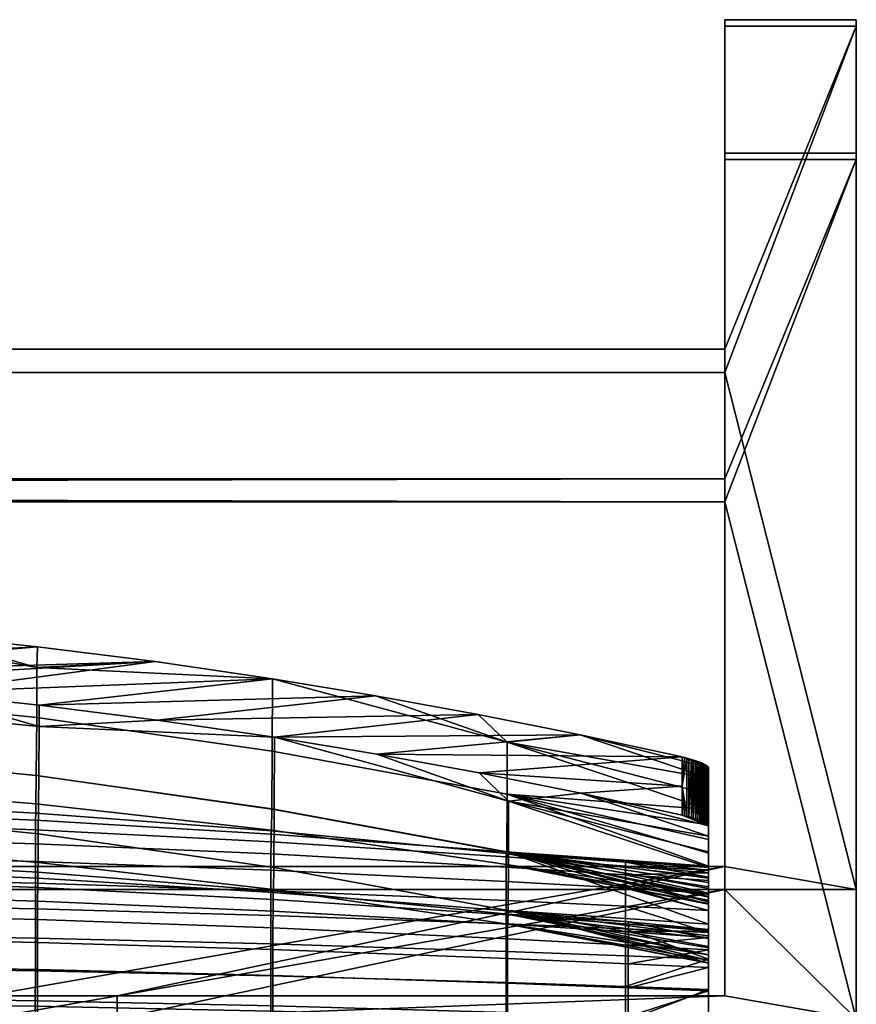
# Model space of a CAD drawing. Header units: millimetres. Extents: x -232 to 232, y -246 to 302.
# Tile 11 of 11: x 105 to 232, y 152 to 302. Entities that reach past the tile are written whole.
import ezdxf

# ---------------------------------------------------------------- set-up
doc = ezdxf.new("R2010")
doc.units = ezdxf.units.MM
doc.header["$MEASUREMENT"] = 0
for name, color, linetype in [('nozky', 250, 'Continuous'), ('podnoz', 7, 'Continuous'), ('ram', 31, 'Continuous')]:
    doc.layers.add(name, color=color, linetype=linetype)

msp = doc.modelspace()

# ---------------------------------------------------------------- meshes
at = {"layer": 'nozky'}
mesh = msp.add_polyface(dxfattribs=at)
corners = [(212.5, 281.88), (212.5, 302.19), (232.5, 281.88), (232.5, 302.19), (212.5, 280.91, 5.41), (212.5, 302.19), (212.5, 281.88), (212.5, 301.23, 5.41), (232.5, 301.23, 5.41), (232.5, 302.19), (212.5, 302.19), (212.5, 301.23, 5.41), (232.5, 280.91, 5.41), (232.5, 281.88), (232.5, 302.19), (232.5, 301.23, 5.41), (212.5, 280.91, 5.41), (212.5, 281.88), (232.5, 281.88), (232.5, 280.91, 5.41), (-232.5, 281.88), (-232.5, 302.19), (-212.5, 281.88), (-212.5, 302.19), (-212.5, 280.91, 5.41), (-212.5, 281.88), (-212.5, 302.19), (-212.5, 301.23, 5.41), (-232.5, 301.23, 5.41), (-212.5, 302.19), (-232.5, 302.19), (-212.5, 301.23, 5.41), (-232.5, 280.91, 5.41), (-232.5, 302.19), (-232.5, 281.88), (-232.5, 301.23, 5.41), (-232.5, 280.91, 5.41), (-232.5, 281.88), (-212.5, 280.91, 5.41), (-212.5, 281.88), (-185, -219.81, 5.41), (-185, -199.81, 5.41), (-185, -219.81), (-185, -199.81), (-185, -199.81, 5.41), (-205, -199.81, 5.41), (-185, -199.81), (-205, -199.81), (-205, -219.81), (-205, -199.81), (-205, -219.81, 5.41), (-205, -199.81, 5.41), (-185, -219.81), (-185, -199.81), (-205, -219.81), (-205, -199.81), (-185, -219.81), (-205, -219.81), (-185, -219.81, 5.41), (-205, -219.81, 5.41), (185, -219.81), (185, -199.81), (185, -219.81, 5.41), (185, -199.81, 5.41), (205, -219.81), (205, -199.81), (185, -219.81), (185, -199.81), (205, -219.81, 5.41), (205, -199.81, 5.41), (205, -219.81), (205, -199.81), (205, -219.81), (185, -219.81), (205, -219.81, 5.41), (185, -219.81, 5.41), (205, -199.81, 5.41), (185, -199.81, 5.41), (205, -199.81), (185, -199.81)]
mesh.append_faces([[corners[k] for k in face] for face in [(1, 3, 2, 0), (7, 5, 6, 6), (6, 4, 7, 7), (10, 11, 8, 9), (13, 15, 12, 12), (15, 13, 14, 14), (16, 17, 18, 19), (21, 23, 22, 20), (27, 25, 26, 26), (25, 27, 24, 24), (31, 29, 30, 28), (34, 32, 35, 35), (35, 33, 34, 34), (36, 37, 39, 38), (41, 40, 42, 43), (45, 44, 46, 47), (49, 48, 50, 51), (53, 52, 54, 55), (57, 56, 58, 59), (61, 60, 62, 63), (65, 64, 66, 67), (69, 68, 70, 71), (73, 72, 74, 75), (77, 76, 78, 79)]])
at = {"layer": 'podnoz'}
mesh = msp.add_polyface(dxfattribs=at)
corners = [(185, -219.81, 5.41), (185, -199.81, 5.41), (185, -219.81, 710), (185, -199.81, 710), (185, -217.31, 325), (185, -217.31, 290), (185, -202.31, 290), (185, -202.31, 325), (-185, -219.81, 710), (-185, -199.81, 710), (-185, -219.81, 5.41), (-185, -199.81, 5.41), (-185, -217.31, 290), (-185, -217.31, 325), (-185, -202.31, 290), (-185, -202.31, 325), (-185, -199.81, 710), (-185, -219.81, 710), (185, -199.81, 710), (185, -219.81, 710), (100, 153.69, 717.21), (100, -199.81, 728.75), (100, -199.81, 730), (100, -219.81, 730), (100, -199.8, 748.75), (100, 150.17, 736.9), (100, 150.17, 736.9), (120, 150.17, 736.9), (100, -199.8, 748.75), (120, -199.8, 748.75), (100, -199.81, 728.75), (120, -199.81, 728.75), (100, 153.69, 717.21), (120, 153.69, 717.21), (100, -199.8, 748.75), (120, -199.8, 748.75), (100, -219.81, 730), (120, -219.81, 730), (120, 153.69, 717.21), (120, -199.81, 730), (120, -199.81, 728.75), (120, 150.17, 736.9), (120, -199.8, 748.75), (120, -219.81, 730), (100, -199.81, 730), (100, -219.81, 730), (-100, -199.81, 730), (-100, -219.81, 730), (-120, 153.69, 717.21), (-120, -199.81, 728.75), (-120, -199.81, 730), (-120, 150.17, 736.9), (-120, -199.8, 748.75), (-120, -219.81, 730), (-100, 153.69, 717.21), (-120, 153.69, 717.21), (-100, -199.81, 728.75), (-120, -199.81, 728.75), (-100, -199.8, 748.75), (-120, -199.8, 748.75), (-100, 150.17, 736.9), (-120, 150.17, 736.9), (-100, -219.81, 730), (-120, -219.81, 730), (-100, -199.8, 748.75), (-120, -199.8, 748.75), (-100, 153.69, 717.21), (-100, -199.81, 730), (-100, -199.81, 728.75), (-100, -219.81, 730), (-100, 150.17, 736.9), (-100, -199.8, 748.75), (-205, -219.81, 5.41), (-205, -199.81, 5.41), (-205, -219.81, 730), (-205, -199.81, 730), (205, -219.81, 730), (205, -199.81, 730), (205, -219.81, 5.41), (205, -199.81, 5.41), (205, -219.81, 5.41), (-205, -219.81, 5.41), (205, -219.81, 730), (-205, -219.81, 730), (-185, -219.81, 5.41), (-185, -219.81, 710), (185, -219.81, 710), (185, -219.81, 5.41), (120, -219.81, 730), (100, -219.81, 730), (-100, -219.81, 730), (-120, -219.81, 730), (205, -199.81, 730), (-205, -199.81, 730), (205, -199.81, 5.41), (-205, -199.81, 5.41), (-120, -199.81, 730), (-120, -199.81, 728.75), (-100, -199.81, 728.75), (-100, -199.81, 730), (100, -199.81, 730), (100, -199.81, 728.75), (120, -199.81, 728.75), (120, -199.81, 730), (185, -199.81, 5.41), (185, -199.81, 710), (-185, -199.81, 710), (-185, -199.81, 5.41), (-120, -199.81, 730), (-120, -219.81, 730), (-205, -199.81, 730), (-205, -219.81, 730), (205, -199.81, 730), (205, -219.81, 730), (120, -199.81, 730), (120, -219.81, 730), (212.5, 228.84, 296.72), (212.5, 153.69, 717.21), (212.5, 173.38, 720.73), (212.5, 248.53, 300.24), (-212.5, 228.84, 296.72), (-212.5, 173.38, 720.73), (-212.5, 153.69, 717.21), (-212.5, 248.53, 300.24), (-100, 150.17, 736.9), (100, 150.17, 736.9), (-100, 153.69, 717.21), (100, 153.69, 717.21), (-212.5, 173.38, 720.73), (-212.5, 153.69, 717.21), (212.5, 173.38, 720.73), (212.5, 153.69, 717.21), (120, 153.69, 717.21), (100, 153.69, 717.21), (-100, 153.69, 717.21), (-120, 153.69, 717.21), (-232.5, 169.86, 740.42), (232.5, 169.86, 740.42), (212.5, 173.38, 720.73), (-212.5, 173.38, 720.73), (-212.5, 169.86, 740.42), (212.5, 169.86, 740.42), (232.5, 301.23, 5.41), (212.5, 301.23, 5.41), (-212.5, 301.23, 5.41), (-232.5, 301.23, 5.41), (-212.5, 252.05, 280.55), (-212.5, 248.53, 300.24), (232.5, 150.17, 736.9), (232.5, 169.86, 740.42), (232.5, 280.91, 5.41), (232.5, 301.23, 5.41), (120, 150.17, 736.9), (232.5, 150.17, 736.9), (232.5, 280.91, 5.41), (120, 153.69, 717.21), (212.5, 153.69, 717.21), (212.5, 280.91, 5.41), (-232.5, 169.86, 740.42), (-232.5, 150.17, 736.9), (-232.5, 301.23, 5.41), (-232.5, 280.91, 5.41), (-232.5, 150.17, 736.9), (-120, 150.17, 736.9), (-232.5, 280.91, 5.41), (-120, 153.69, 717.21), (-212.5, 228.84, 296.72), (-212.5, 153.69, 717.21), (-212.5, 280.91, 5.41), (-212.5, 232.36, 277.04), (232.5, 169.86, 740.42), (232.5, 150.17, 736.9), (-232.5, 169.86, 740.42), (-232.5, 150.17, 736.9), (100, 150.17, 736.9), (120, 150.17, 736.9), (-120, 150.17, 736.9), (-100, 150.17, 736.9), (212.5, 169.86, 740.42), (-212.5, 169.86, 740.42), (212.5, 252.05, 280.55), (212.5, 301.23, 5.41), (212.5, 280.91, 5.41), (212.5, 232.36, 277.04), (-212.5, 252.05, 280.55), (-212.5, 280.91, 5.41), (-212.5, 301.23, 5.41), (-212.5, 232.36, 277.04), (-212.5, 248.53, 300.24), (212.5, 248.53, 300.24), (-212.5, 228.84, 296.72), (212.5, 228.84, 296.72), (212.5, 228.84, 296.72), (212.5, 232.36, 277.04), (-12.5, 231.94, 279.39), (-12.5, 229.25, 294.46), (12.5, 231.94, 279.39), (12.5, 229.25, 294.46), (-212.5, 232.36, 277.04), (212.5, 232.36, 277.04), (-212.5, 252.05, 280.55), (212.5, 252.05, 280.55), (212.5, 252.05, 280.55), (212.5, 248.53, 300.24), (-185, -217.31, 325), (185, -217.31, 325), (-185, -217.31, 290), (185, -217.31, 290), (-185, -217.31, 290), (185, -217.31, 290), (-185, -202.31, 290), (185, -202.31, 290), (-12.5, -202.31, 290), (12.5, -202.31, 290), (-185, -202.31, 325), (185, -202.31, 325), (-185, -217.31, 325), (185, -217.31, 325), (-185, -202.31, 290), (185, -202.31, 290), (-185, -202.31, 325), (185, -202.31, 325), (-12.5, -202.31, 290), (-12.5, -202.31, 305), (12.5, -202.31, 290), (12.5, -202.31, 305), (-12.5, -202.31, 305), (-12.5, -202.31, 290), (-12.5, 231.94, 279.39), (-12.5, 229.25, 294.46), (-12.5, 14.82, 284.69), (-12.5, 13.47, 299.73), (12.5, 231.94, 279.39), (-12.5, 231.94, 279.39), (-12.5, 14.82, 284.69), (12.5, 14.82, 284.69), (12.5, -202.31, 290), (12.5, -202.31, 305), (12.5, 229.25, 294.46), (12.5, 231.94, 279.39), (12.5, 14.82, 284.69), (12.5, 13.47, 299.73), (12.5, -202.31, 305), (-12.5, -202.31, 305), (-12.5, 229.25, 294.46), (12.5, 229.25, 294.46), (12.5, 13.47, 299.73), (-12.5, 13.47, 299.73)]
mesh.append_faces([[corners[k] for k in face] for face in [(6, 0, 5, 5), (4, 5, 0, 0), (7, 1, 6, 6), (0, 6, 1, 1), (7, 4, 2, 2), (0, 2, 4, 4), (1, 7, 3, 3), (2, 3, 7, 7), (15, 8, 13, 13), (10, 13, 8, 8), (11, 9, 15, 15), (8, 15, 9, 9), (14, 12, 10, 10), (13, 10, 12, 12), (15, 14, 11, 11), (10, 11, 14, 14), (17, 16, 18, 19), (21, 25, 20, 20), (22, 25, 21, 21), (22, 24, 25, 25), (23, 24, 22, 22), (27, 26, 28, 29), (31, 30, 32, 33), (35, 34, 36, 37), (39, 41, 42, 42), (43, 39, 42, 42), (41, 40, 38, 38), (39, 40, 41, 41), (45, 44, 46, 47), (49, 51, 48, 48), (50, 51, 49, 49), (50, 52, 51, 51), (53, 52, 50, 50), (55, 54, 56, 57), (59, 58, 60, 61), (63, 62, 64, 65), (67, 70, 71, 71), (69, 67, 71, 71), (70, 68, 66, 66), (67, 68, 70, 70), (73, 72, 74, 75), (77, 76, 78, 79), (87, 80, 86, 86), (82, 86, 80, 80), (81, 84, 85, 85), (83, 81, 85, 85), (89, 86, 88, 88), (86, 82, 88, 88), (89, 85, 86, 86), (90, 91, 85, 85), (85, 91, 83, 83), (89, 90, 85, 85), (98, 99, 100, 101), (96, 106, 93, 93), (101, 106, 98, 98), (97, 106, 96, 96), (105, 103, 92, 92), (103, 105, 102, 102), (104, 105, 92, 94), (102, 105, 101, 101), (101, 105, 106, 106), (98, 106, 97, 97), (106, 107, 95, 95), (93, 106, 95, 95), (109, 108, 110, 111), (113, 112, 114, 115), (119, 116, 117, 118), (120, 123, 121, 122), (125, 124, 126, 127), (135, 129, 128, 128), (128, 134, 135, 135), (134, 128, 133, 133), (132, 133, 130, 130), (128, 130, 133, 133), (130, 131, 132, 132), (146, 144, 145, 145), (147, 146, 145, 145), (202, 142, 143, 143), (203, 142, 202, 202), (147, 145, 136, 136), (140, 139, 136, 136), (138, 139, 140, 141), (137, 203, 138, 138), (138, 141, 137, 137), (142, 203, 137, 137), (136, 139, 147, 147), (148, 150, 151, 149), (156, 152, 155, 155), (192, 153, 156, 156), (152, 156, 153, 153), (154, 192, 193, 193), (193, 157, 154, 154), (153, 192, 154, 154), (161, 159, 158, 160), (163, 162, 167, 167), (166, 167, 162, 162), (167, 165, 163, 163), (169, 166, 164, 164), (162, 164, 166, 166), (164, 168, 169, 169), (171, 170, 178, 178), (178, 175, 171, 171), (178, 174, 175, 175), (178, 179, 177, 174), (173, 179, 172, 172), (179, 176, 177, 177), (179, 173, 176, 176), (180, 181, 182, 183), (186, 184, 187, 185), (189, 188, 190, 191), (192, 166, 195, 195), (194, 195, 166, 166), (197, 196, 193, 192), (195, 197, 192, 192), (196, 194, 169, 169), (166, 169, 194, 194), (169, 193, 196, 196), (199, 198, 200, 201), (202, 146, 147, 203), (205, 204, 206, 207), (209, 208, 212, 213), (210, 212, 208, 208), (209, 213, 211, 211), (215, 214, 216, 217), (223, 222, 218, 218), (225, 219, 224, 224), (225, 223, 220, 220), (218, 220, 223, 223), (219, 225, 221, 221), (220, 221, 225, 225), (230, 231, 229, 228), (231, 230, 227, 226), (233, 232, 235, 234), (213, 212, 234, 235), (239, 238, 241, 240), (237, 236, 240, 241), (247, 246, 245, 244), (246, 247, 243, 242)]])
at = {"layer": 'ram'}
mesh = msp.add_polyface(dxfattribs=at)
corners = [(71.91, 210.28, 1055.53), (26.92, 203.82, 1056.73), (89.91, 208.71, 1055.82), (42.02, 203.27, 1056.83), (107.86, 206.8, 1056.18), (72.16, 201.41, 1057.18), (125.77, 204.53, 1056.6), (57.1, 202.46, 1056.98), (143.64, 201.92, 1057.08), (90.17, 199.84, 1057.47), (108.14, 197.92, 1057.83), (72.06, 181.96, 918.74), (108, 178.32, 919.67), (108.06, 187.16, 988.99), (72.11, 190.82, 988.13), (72.03, 176.9, 863.03), (107.95, 173.96, 863.97), (72, 174.47, 821.18), (107.92, 172.48, 822.17), (36.05, 184.15, 918.18), (36.08, 193.01, 987.61), (36.03, 178.66, 862.46), (36.01, 175.68, 820.59), (36.01, 174.04, 806.71), (71.99, 173.11, 807.31), (143.95, 193.03, 1058.74), (126.07, 195.64, 1058.25), (108.11, 194.64, 1037.72), (90.17, 199.84, 1057.47), (72.16, 201.41, 1057.18), (72.15, 198.18, 1037.05), (108.14, 197.92, 1057.83), (57.1, 202.46, 1056.98), (36.1, 200.31, 1036.64), (71.82, 190.82, 916.78), (35.92, 192.99, 916.26), (35.94, 201.87, 985.94), (71.86, 199.68, 986.41), (71.78, 185.8, 860.87), (35.89, 187.53, 860.34), (71.75, 183.4, 818.87), (35.88, 184.55, 818.31), (71.74, 181.88, 804.96), (35.87, 182.77, 804.4), (71.73, 180.23, 798.16), (35.87, 181, 797.61), (71.73, 177.93, 791.54), (35.87, 178.59, 791.01), (71.72, 175.06, 785.14), (35.86, 175.63, 784.65), (107.69, 187.2, 917.64), (107.75, 196.04, 987.21), (107.64, 182.91, 861.76), (107.6, 181.49, 819.81), (107.59, 180.39, 805.9), (107.59, 178.94, 799.08), (107.58, 176.82, 792.42), (107.57, 174.11, 785.97), (35.96, 209.25, 1035.49), (53.96, 211.5, 1055.3), (71.91, 210.28, 1055.53), (107.86, 206.8, 1056.18), (107.79, 203.61, 1036.57), (89.91, 208.71, 1055.82), (125.77, 204.53, 1056.6)]
mesh.append_faces([[corners[k] for k in face] for face in [(0, 1, 2, 2), (3, 4, 2, 2), (5, 6, 7, 7), (4, 3, 7, 7), (6, 4, 7, 7), (8, 6, 9, 9), (10, 8, 9, 9), (6, 5, 9, 9), (11, 12, 13, 14), (15, 16, 12, 11), (17, 18, 16, 15), (19, 11, 14, 20), (21, 15, 11, 19), (22, 17, 15, 21), (23, 24, 17, 22), (25, 26, 27, 27), (28, 29, 30, 30), (31, 28, 27, 27), (32, 30, 29, 29), (30, 14, 13, 27), (28, 30, 27, 27), (14, 30, 33, 20), (31, 27, 26, 26), (34, 35, 36, 37), (38, 39, 35, 34), (40, 41, 39, 38), (42, 43, 41, 40), (44, 45, 43, 42), (46, 47, 45, 44), (48, 49, 47, 46), (50, 34, 37, 51), (52, 38, 34, 50), (53, 40, 38, 52), (54, 42, 40, 53), (55, 44, 42, 54), (56, 46, 44, 55), (57, 48, 46, 56), (58, 59, 60, 60), (61, 62, 63, 63), (62, 61, 64, 64), (62, 60, 63, 63), (36, 58, 60, 37), (37, 60, 62, 51)]])
mesh = msp.add_polyface(dxfattribs=at)
corners = [(174.93, 196.5, 1058.1), (159.31, 199.34, 1057.56), (126.07, 195.64, 1058.25), (143.95, 193.03, 1058.74), (108.14, 197.92, 1057.83), (190.49, 193.39, 1058.67), (159.54, 190.46, 1059.22), (175.08, 187.62, 1059.75), (206, 190.02, 1059.3), (143.64, 201.92, 1057.08), (143.83, 173.23, 920.96), (179.51, 166.69, 922.63), (179.55, 175.49, 991.76), (143.89, 182.05, 990.2), (108, 178.32, 919.67), (108.06, 187.16, 988.99), (107.95, 173.96, 863.97), (143.78, 169.85, 865.29), (107.92, 172.48, 822.17), (143.75, 169.68, 823.55), (107.9, 171.56, 808.3), (143.73, 169.4, 809.69), (107.9, 170.18, 801.5), (143.73, 168.35, 802.85), (179.58, 183.31, 1039.87), (159.54, 190.46, 1059.22), (143.95, 193.03, 1058.74), (175.08, 187.62, 1059.75), (190.57, 184.53, 1060.33), (108.11, 194.64, 1037.72), (143.52, 182.13, 918.85), (107.69, 187.2, 917.64), (107.75, 196.04, 987.21), (143.58, 190.92, 988.33), (143.47, 178.87, 863), (107.64, 182.91, 861.76), (143.44, 178.8, 821.12), (107.6, 181.49, 819.81), (143.42, 178.29, 807.22), (107.59, 180.39, 805.9), (143.42, 177.13, 800.37), (107.59, 178.94, 799.08), (143.41, 175.27, 793.65), (107.58, 176.82, 792.42), (143.41, 172.78, 787.12), (107.57, 174.11, 785.97), (143.4, 169.66, 780.87), (107.57, 170.8, 779.8), (179.3, 175.58, 920.42), (179.34, 184.34, 989.77), (179.26, 173.66, 864.6), (179.24, 175.34, 822.82), (179.23, 175.6, 808.92), (179.22, 174.81, 802.03), (179.22, 173.28, 795.24), (179.22, 171.07, 788.62), (179.21, 168.19, 782.26), (107.79, 203.61, 1036.57), (125.77, 204.53, 1056.6), (143.64, 201.92, 1057.08), (159.31, 199.34, 1057.56), (179.37, 192.29, 1038.74), (174.93, 196.5, 1058.1), (190.49, 193.39, 1058.67), (210, 169.11, 852.35)]
mesh.append_faces([[corners[k] for k in face] for face in [(0, 1, 2, 2), (0, 2, 3, 3), (1, 4, 2, 2), (3, 5, 0, 0), (6, 5, 3, 3), (7, 8, 6, 6), (8, 5, 6, 6), (4, 1, 9, 9), (10, 11, 12, 13), (14, 10, 13, 15), (16, 17, 10, 14), (18, 19, 17, 16), (20, 21, 19, 18), (22, 23, 21, 20), (24, 25, 26, 26), (25, 24, 27, 27), (27, 24, 28, 28), (13, 26, 29, 15), (12, 24, 26, 13), (30, 31, 32, 33), (34, 35, 31, 30), (36, 37, 35, 34), (38, 39, 37, 36), (40, 41, 39, 38), (42, 43, 41, 40), (44, 45, 43, 42), (46, 47, 45, 44), (48, 30, 33, 49), (50, 34, 30, 48), (51, 36, 34, 50), (52, 38, 36, 51), (53, 40, 38, 52), (54, 42, 40, 53), (55, 44, 42, 54), (56, 46, 44, 55), (57, 58, 59, 59), (59, 33, 32, 57), (60, 61, 59, 59), (33, 59, 61, 49), (62, 63, 61, 61), (64, 51, 50, 50), (62, 61, 60, 60)]])
mesh = msp.add_polyface(dxfattribs=at)
corners = [(206, 185.59, 1060.13), (206.34, 189.94, 1059.3), (206, 190.02, 1059.3), (175.08, 187.62, 1059.75), (190.57, 184.53, 1060.33), (206, 181.17, 1060.95), (179.55, 175.49, 991.76), (210, 168.71, 993.36), (210, 170.93, 1007.1), (210, 166.59, 979.61), (210, 173.23, 1020.83), (190.57, 184.53, 1060.33), (210, 177.97, 1048.2), (210, 179.56, 1057.18), (179.58, 183.31, 1039.87), (210, 175.58, 1034.54), (206, 181.17, 1060.95), (190.49, 193.39, 1058.67), (206, 190.02, 1059.3), (210, 188.41, 1055.53), (179.37, 192.29, 1038.74), (210, 182.01, 1018.81), (179.34, 184.34, 989.77), (179.3, 175.58, 920.42), (210, 173.4, 963.65), (210, 171.59, 949.82), (210, 186.78, 1046.31), (210, 184.38, 1032.57), (210, 179.71, 1005.05), (210, 177.49, 991.27), (210, 175.38, 977.47), (210, 170.01, 935.95), (210, 168.78, 922.05), (210, 167.98, 908.11), (210, 171.75, 824.58), (197.37, 174.01, 809.93), (179.24, 175.34, 822.82), (179.23, 175.6, 808.92), (197.37, 173.43, 803.02), (179.22, 174.81, 802.03), (197.37, 172.1, 796.18), (179.22, 173.28, 795.24), (210, 172.81, 810.7), (197.37, 170.06, 789.5), (179.22, 171.07, 788.62), (210, 169.3, 790.17), (210, 172.39, 803.75), (210, 167.73, 880.21), (210, 168.24, 866.27), (179.26, 173.66, 864.6), (210, 169.11, 852.35), (210, 170.29, 838.45), (210, 171.21, 796.9), (210, 167.63, 894.16)]
mesh.append_faces([[corners[k] for k in face] for face in [(0, 1, 2, 2), (3, 0, 2, 2), (4, 5, 0, 0), (0, 3, 4, 4), (6, 7, 8, 8), (7, 6, 9, 9), (10, 6, 8, 8), (11, 12, 13, 13), (14, 15, 12, 12), (15, 14, 10, 10), (13, 16, 11, 11), (6, 10, 14, 14), (11, 14, 12, 12), (17, 18, 19, 19), (20, 21, 22, 22), (23, 24, 25, 25), (22, 24, 23, 23), (17, 26, 20, 20), (26, 17, 19, 19), (20, 26, 27, 27), (21, 28, 22, 22), (29, 22, 28, 28), (22, 29, 30, 30), (23, 31, 32, 32), (25, 31, 23, 23), (24, 22, 30, 30), (20, 27, 21, 21), (33, 23, 32, 32), (34, 35, 36, 36), (37, 35, 38, 39), (37, 36, 35, 35), (39, 38, 40, 41), (42, 38, 35, 35), (41, 40, 43, 44), (43, 40, 45, 45), (38, 46, 40, 40), (47, 48, 49, 49), (48, 50, 49, 49), (36, 51, 34, 34), (51, 36, 50, 50), (52, 45, 40, 40), (53, 49, 23, 23), (53, 23, 33, 33)]])
mesh = msp.add_polyface(dxfattribs=at)
corners = [(208.69, 180.38, 1060.05), (208.69, 189.22, 1058.4), (208.39, 180.49, 1060.28), (208.96, 180.27, 1059.79), (208.96, 189.11, 1058.14), (206.68, 181.01, 1060.92), (206, 185.59, 1060.13), (206.34, 181.09, 1060.95), (209.94, 179.69, 1057.86), (209.99, 179.62, 1057.52), (210, 183.98, 1056.36), (210, 179.56, 1057.18), (209.94, 188.54, 1056.21), (209.86, 179.77, 1058.2), (209.61, 179.95, 1058.87), (209.61, 188.8, 1057.22), (209.42, 180.05, 1059.19), (209.86, 188.62, 1056.55), (209.75, 179.86, 1058.54), (206, 181.17, 1060.95), (210, 182.01, 1018.81), (210, 173.23, 1020.83), (210, 170.93, 1007.1), (210, 186.78, 1046.31), (210, 177.97, 1048.2), (210, 175.58, 1034.54), (210, 184.38, 1032.57), (210, 172.39, 803.75), (210, 162.56, 799.51), (210, 171.21, 796.9), (210, 173.4, 963.65), (210, 162.8, 952.04), (210, 171.59, 949.82), (210, 177.49, 991.27), (210, 179.71, 1005.05), (210, 168.71, 993.36), (210, 166.59, 979.61), (210, 175.38, 977.47), (210, 164.61, 965.83), (210, 172.81, 810.7), (210, 163.57, 806.38), (209.86, 179.77, 1058.2), (206, 181.17, 1060.95), (209.94, 179.69, 1057.86), (209.99, 179.62, 1057.52), (209.75, 179.86, 1058.54), (209.42, 180.05, 1059.19), (209.21, 180.16, 1059.5), (209.61, 179.95, 1058.87), (210, 179.56, 1057.18), (208.96, 180.27, 1059.79), (207.03, 180.91, 1060.86), (206.68, 181.01, 1060.92), (206.34, 181.09, 1060.95), (208.07, 180.6, 1060.47), (207.73, 180.71, 1060.64), (208.39, 180.49, 1060.28), (207.39, 180.81, 1060.77), (208.69, 180.38, 1060.05), (210, 172.81, 810.7), (197.37, 174.01, 809.93), (210, 171.75, 824.58), (197.37, 173.43, 803.02), (210, 172.39, 803.75), (210, 171.21, 796.9), (197.37, 172.1, 796.18)]
mesh.append_faces([[corners[k] for k in face] for face in [(0, 1, 2, 2), (3, 4, 0, 0), (5, 6, 7, 7), (8, 9, 10, 10), (10, 9, 11, 11), (12, 13, 8, 8), (14, 15, 16, 16), (17, 18, 13, 13), (6, 19, 7, 7), (20, 21, 22, 22), (23, 10, 24, 24), (24, 10, 11, 11), (23, 24, 25, 25), (21, 20, 26, 26), (26, 25, 21, 21), (27, 28, 29, 29), (30, 31, 32, 32), (33, 34, 35, 35), (34, 20, 22, 22), (33, 35, 36, 36), (35, 34, 22, 22), (37, 38, 30, 30), (37, 33, 36, 36), (39, 40, 27, 27), (41, 42, 43, 43), (44, 43, 42, 42), (41, 45, 42, 42), (42, 46, 47, 47), (46, 42, 48, 48), (45, 48, 42, 42), (42, 49, 44, 44), (50, 42, 47, 47), (51, 52, 42, 42), (42, 52, 53, 53), (54, 55, 42, 42), (42, 56, 54, 54), (42, 55, 57, 57), (42, 58, 56, 56), (42, 57, 51, 51), (50, 58, 42, 42), (59, 60, 61, 61), (62, 59, 63, 63), (64, 65, 63, 63)]])
mesh = msp.add_polyface(dxfattribs=at)
corners = [(208.39, 180.49, 1060.28), (208.39, 189.34, 1058.63), (208.07, 180.6, 1060.47), (207.03, 189.76, 1059.21), (206.68, 189.85, 1059.27), (206.68, 181.01, 1060.92), (207.03, 180.91, 1060.86), (207.73, 180.71, 1060.64), (207.73, 189.56, 1058.99), (207.39, 180.81, 1060.77), (208.07, 189.45, 1058.82), (207.39, 189.66, 1059.12), (209.94, 188.54, 1056.21), (209.94, 179.69, 1057.86), (210, 183.98, 1056.36), (209.21, 180.16, 1059.5), (209.42, 180.05, 1059.19), (209.42, 188.9, 1057.54), (209.61, 179.95, 1058.87), (209.75, 179.86, 1058.54), (209.75, 188.7, 1056.89), (208.96, 180.27, 1059.79), (209.21, 189, 1057.85), (208.69, 189.22, 1058.4), (206, 185.59, 1060.13), (206.34, 189.94, 1059.3), (209.86, 188.62, 1056.55), (209.99, 188.47, 1055.87), (210, 188.41, 1055.53), (209.86, 179.77, 1058.2), (208.69, 180.38, 1060.05), (208.96, 189.11, 1058.14), (209.61, 188.8, 1057.22), (210, 175.58, 1034.54), (210, 184.38, 1032.57), (210, 186.78, 1046.31), (206, 190.02, 1059.3), (206.34, 189.94, 1059.3), (206.68, 189.85, 1059.27), (207.03, 189.76, 1059.21), (207.39, 189.66, 1059.12), (207.73, 189.56, 1058.99), (208.07, 189.45, 1058.82), (208.39, 189.34, 1058.63), (208.69, 189.22, 1058.4), (208.96, 189.11, 1058.14), (209.21, 189, 1057.85), (209.42, 188.9, 1057.54), (209.61, 188.8, 1057.22), (209.75, 188.7, 1056.89), (209.86, 188.62, 1056.55), (209.94, 188.54, 1056.21), (209.99, 188.47, 1055.87), (210, 188.41, 1055.53)]
mesh.append_faces([[corners[k] for k in face] for face in [(0, 1, 2, 2), (3, 4, 5, 6), (7, 8, 9, 9), (7, 2, 10, 10), (6, 9, 11, 11), (12, 13, 14, 14), (15, 16, 17, 17), (18, 19, 20, 20), (21, 15, 22, 22), (7, 10, 8, 8), (8, 11, 9, 9), (10, 2, 1, 1), (0, 23, 1, 1), (24, 4, 25, 25), (11, 3, 6, 6), (20, 19, 26, 26), (27, 14, 28, 28), (12, 14, 27, 27), (26, 29, 12, 12), (23, 30, 31, 31), (17, 16, 32, 32), (22, 15, 17, 17), (31, 21, 22, 22), (20, 32, 18, 18), (5, 4, 24, 24), (33, 34, 35, 35), (35, 28, 14, 14), (36, 37, 38, 38), (36, 39, 40, 40), (40, 41, 36, 36), (39, 36, 38, 38), (36, 41, 42, 42), (42, 43, 36, 36), (44, 45, 36, 36), (46, 36, 45, 45), (36, 43, 44, 44), (46, 47, 36, 36), (36, 48, 49, 49), (49, 50, 36, 36), (36, 50, 51, 51), (52, 53, 36, 36), (36, 51, 52, 52), (36, 47, 48, 48)]])
mesh = msp.add_polyface(dxfattribs=at)
corners = [(71.99, 173.11, 807.31), (107.9, 171.56, 808.3), (107.92, 172.48, 822.17), (72, 174.47, 821.18), (71.98, 171.5, 800.53), (107.9, 170.18, 801.5), (71.98, 169.17, 793.95), (107.89, 168.07, 794.87), (71.97, 166.19, 787.64), (107.89, 165.28, 788.5), (71.97, 162.57, 781.67), (107.88, 161.81, 782.46), (71.96, 158.32, 776.11), (107.87, 157.67, 776.82), (71.96, 153.49, 771.03), (107.87, 152.93, 771.68), (71.95, 148.17, 766.52), (107.86, 147.66, 767.12), (71.95, 142.4, 762.61), (107.86, 141.91, 763.18), (71.94, 136.22, 759.34), (107.85, 135.75, 759.9), (71.94, 129.73, 756.73), (107.84, 129.26, 757.31), (71.93, 123, 754.81), (107.84, 122.53, 755.43), (71.93, 116.12, 753.6), (107.83, 115.64, 754.29), (36.01, 172.28, 799.95), (36.01, 174.04, 806.71), (36, 169.83, 793.4), (36, 166.74, 787.13), (36, 163.03, 781.2), (36, 158.71, 775.67), (35.99, 153.83, 770.64), (35.99, 148.48, 766.15), (35.99, 142.69, 762.26), (35.98, 136.51, 759), (35.98, 130.02, 756.38), (35.98, 123.29, 754.43), (35.98, 116.41, 753.19), (71.72, 171.62, 779.03), (35.86, 172.11, 778.57), (35.86, 175.63, 784.65), (71.72, 175.06, 785.14), (71.71, 167.62, 773.27), (35.86, 168.05, 772.85), (71.71, 163.09, 767.92), (35.86, 163.47, 767.53), (107.57, 170.8, 779.8), (107.57, 174.11, 785.97), (107.56, 166.91, 773.98), (107.55, 162.46, 768.57), (107.55, 157.51, 763.62), (71.71, 158.08, 763.01), (107.54, 152.09, 759.17), (71.7, 152.62, 758.6), (107.54, 146.26, 755.28), (71.7, 146.77, 754.73), (107.53, 140.07, 751.98), (71.69, 140.58, 751.43), (107.52, 133.6, 749.28), (71.69, 134.1, 748.72), (107.52, 126.9, 747.22), (71.68, 127.41, 746.63), (107.51, 120.04, 745.81), (71.68, 120.54, 745.16), (107.51, 113.07, 745.01), (71.67, 113.58, 744.29), (143.36, 132.91, 750.07), (143.36, 139.37, 752.75), (143.35, 126.2, 748.06), (143.34, 119.33, 746.73), (143.34, 112.36, 746.01)]
mesh.append_faces([[corners[k] for k in face] for face in [(0, 1, 2, 3), (4, 5, 1, 0), (6, 7, 5, 4), (8, 9, 7, 6), (10, 11, 9, 8), (12, 13, 11, 10), (14, 15, 13, 12), (16, 17, 15, 14), (18, 19, 17, 16), (20, 21, 19, 18), (22, 23, 21, 20), (24, 25, 23, 22), (26, 27, 25, 24), (28, 4, 0, 29), (30, 6, 4, 28), (31, 8, 6, 30), (32, 10, 8, 31), (33, 12, 10, 32), (34, 14, 12, 33), (35, 16, 14, 34), (36, 18, 16, 35), (37, 20, 18, 36), (38, 22, 20, 37), (39, 24, 22, 38), (40, 26, 24, 39), (41, 42, 43, 44), (45, 46, 42, 41), (47, 48, 46, 45), (49, 41, 44, 50), (51, 45, 41, 49), (52, 47, 45, 51), (53, 54, 47, 52), (55, 56, 54, 53), (57, 58, 56, 55), (59, 60, 58, 57), (61, 62, 60, 59), (63, 64, 62, 61), (65, 66, 64, 63), (67, 68, 66, 65), (69, 61, 59, 70), (71, 63, 61, 69), (72, 65, 63, 71), (73, 67, 65, 72)]])
mesh = msp.add_polyface(dxfattribs=at)
corners = [(179.55, 175.49, 991.76), (179.51, 166.69, 922.63), (210, 164.61, 965.83), (210, 159.9, 854.86), (210, 159.11, 868.74), (179.48, 164.57, 866.99), (210, 158.68, 882.65), (210, 158.66, 896.56), (210, 159.07, 910.47), (210, 161.2, 938.21), (210, 162.8, 952.04), (179.44, 166, 804.59), (197.81, 164.59, 805.63), (197.81, 164.96, 812.55), (179.44, 166.62, 811.48), (179.43, 164.59, 797.8), (197.81, 163.41, 798.8), (179.45, 166.1, 825.32), (210, 162.39, 827.16), (179.42, 155.61, 779.12), (197.8, 154.92, 779.89), (197.8, 158.56, 785.82), (179.43, 159.38, 784.97), (179.42, 151.14, 773.78), (197.8, 150.54, 774.49), (210, 154.42, 780.45), (197.8, 161.39, 792.16), (179.43, 162.37, 791.23), (210, 157.97, 786.43), (197.8, 145.49, 769.71), (210, 150.11, 775), (179.41, 146.03, 769.06), (210, 133.37, 762.76), (197.8, 133.74, 762.32), (197.79, 127.25, 759.81), (179.4, 121.01, 757.43), (197.79, 120.5, 758.11), (179.4, 127.75, 759.17), (179.39, 114.11, 756.48), (197.79, 113.6, 757.22), (179.41, 134.24, 761.71), (179.41, 140.37, 765.02), (197.8, 139.85, 765.64), (210, 145.1, 770.19), (179.22, 171.07, 788.62), (197.37, 170.06, 789.5), (197.37, 167.32, 783.08), (179.21, 168.19, 782.26), (179.21, 164.64, 776.25), (197.36, 163.88, 777.01), (197.36, 159.79, 771.37), (179.2, 160.45, 770.67), (210, 166.66, 783.7), (179.2, 155.69, 765.57), (197.36, 155.08, 766.22), (197.36, 149.83, 761.62), (179.2, 150.39, 761.01), (210, 159.28, 771.9), (210, 154.63, 766.71), (179.19, 144.63, 757.06), (197.36, 144.09, 757.65), (197.36, 137.95, 754.33), (179.19, 138.48, 753.74), (210, 149.4, 762.09), (197.35, 131.48, 751.7), (179.18, 132.01, 751.1), (197.35, 124.77, 749.79), (179.18, 125.3, 749.14), (197.35, 117.88, 748.6), (179.17, 118.42, 747.9), (210, 131.08, 752.16), (210, 124.37, 750.27)]
mesh.append_faces([[corners[k] for k in face] for face in [(0, 1, 2, 2), (3, 4, 5, 5), (6, 7, 5, 5), (7, 8, 1, 1), (9, 10, 1, 1), (11, 12, 13, 14), (1, 5, 7, 7), (15, 16, 12, 11), (17, 3, 5, 5), (18, 17, 13, 13), (13, 17, 14, 14), (19, 20, 21, 22), (23, 24, 20, 19), (25, 20, 24, 24), (22, 21, 26, 27), (28, 21, 20, 20), (27, 26, 16, 15), (29, 30, 24, 24), (10, 2, 1, 1), (24, 23, 31, 29), (32, 33, 34, 34), (35, 36, 34, 37), (38, 39, 36, 35), (37, 34, 33, 40), (29, 31, 41, 42), (42, 41, 40, 33), (43, 29, 42, 42), (44, 45, 46, 47), (48, 49, 50, 51), (47, 46, 49, 48), (45, 52, 46, 46), (53, 54, 55, 56), (51, 50, 54, 53), (50, 57, 54, 54), (58, 55, 54, 54), (59, 60, 61, 62), (63, 60, 55, 55), (60, 59, 56, 55), (62, 61, 64, 65), (65, 64, 66, 67), (67, 66, 68, 69), (70, 66, 64, 64), (66, 71, 68, 68)]])
mesh = msp.add_polyface(dxfattribs=at)
corners = [(210, 171.21, 796.9), (210, 162.56, 799.51), (210, 160.69, 792.82), (210, 157.97, 786.43), (210, 166.66, 783.7), (210, 169.3, 790.17), (210, 163.31, 777.58), (210, 170.01, 935.95), (210, 171.59, 949.82), (210, 161.2, 938.21), (210, 162.8, 952.04), (210, 159.93, 924.35), (210, 167.98, 908.11), (210, 168.78, 922.05), (210, 159.07, 910.47), (210, 173.4, 963.65), (210, 164.61, 965.83), (210, 175.38, 977.47), (210, 166.59, 979.61), (210, 171.75, 824.58), (210, 170.29, 838.45), (210, 162.39, 827.16), (210, 169.11, 852.35), (210, 161.01, 840.99), (210, 163.76, 813.33), (210, 172.39, 803.75), (210, 163.57, 806.38), (210, 172.81, 810.7), (210, 167.73, 880.21), (210, 167.63, 894.16), (210, 158.68, 882.65), (210, 158.66, 896.56), (210, 168.24, 866.27), (210, 159.9, 854.86), (210, 159.11, 868.74), (179.55, 175.49, 991.76), (210, 164.61, 965.83), (210, 166.59, 979.61), (179.51, 166.69, 922.63), (210, 159.93, 924.35), (210, 161.2, 938.21), (210, 159.07, 910.47), (179.45, 166.1, 825.32), (210, 161.01, 840.99), (210, 159.9, 854.86), (210, 162.56, 799.51), (197.8, 161.39, 792.16), (210, 160.69, 792.82), (210, 162.39, 827.16), (197.81, 164.96, 812.55), (210, 163.76, 813.33), (210, 163.57, 806.38), (197.81, 164.59, 805.63), (197.81, 163.41, 798.8), (197.36, 163.88, 777.01), (197.37, 167.32, 783.08), (210, 163.31, 777.58), (179.26, 173.66, 864.6), (210, 167.63, 894.16), (210, 167.73, 880.21), (197.37, 170.06, 789.5), (210, 169.3, 790.17), (210, 166.66, 783.7), (210, 159.28, 771.9)]
mesh.append_faces([[corners[k] for k in face] for face in [(0, 1, 2, 2), (2, 3, 4, 4), (2, 4, 5, 5), (5, 0, 2, 2), (4, 3, 6, 6), (7, 8, 9, 9), (9, 8, 10, 10), (7, 9, 11, 11), (12, 13, 14, 14), (13, 7, 11, 11), (14, 13, 11, 11), (10, 15, 16, 16), (16, 17, 18, 18), (19, 20, 21, 21), (22, 23, 20, 20), (21, 20, 23, 23), (19, 21, 24, 24), (1, 25, 26, 26), (27, 19, 24, 24), (26, 27, 24, 24), (28, 29, 30, 30), (29, 12, 31, 31), (32, 33, 22, 22), (23, 22, 33, 33), (32, 28, 34, 34), (33, 32, 34, 34), (35, 36, 37, 37), (38, 39, 40, 40), (39, 38, 41, 41), (42, 43, 44, 44), (45, 46, 47, 47), (42, 48, 43, 43), (49, 50, 48, 48), (51, 50, 52, 52), (51, 53, 45, 45), (51, 52, 53, 53), (50, 49, 52, 52), (45, 53, 46, 46), (54, 55, 56, 56), (57, 58, 59, 59), (60, 61, 62, 62), (56, 63, 54, 54), (62, 56, 55, 55)]])
mesh = msp.add_polyface(dxfattribs=at)
corners = [(143.78, 169.85, 865.29), (179.48, 164.57, 866.99), (179.51, 166.69, 922.63), (143.83, 173.23, 920.96), (143.75, 169.68, 823.55), (179.45, 166.1, 825.32), (143.73, 169.4, 809.69), (179.44, 166.62, 811.48), (143.73, 168.35, 802.85), (179.44, 166, 804.59), (143.72, 166.55, 796.15), (179.43, 164.59, 797.8), (143.71, 164.01, 789.69), (179.43, 162.37, 791.23), (143.71, 160.74, 783.55), (179.43, 159.38, 784.97), (143.7, 156.77, 777.83), (179.42, 155.61, 779.12), (143.7, 152.15, 772.6), (179.42, 151.14, 773.78), (143.69, 146.95, 767.97), (179.41, 146.03, 769.06), (143.68, 141.23, 763.99), (179.41, 140.37, 765.02), (143.68, 135.09, 760.69), (179.41, 134.24, 761.71), (143.67, 128.6, 758.13), (179.4, 127.75, 759.17), (143.67, 121.86, 756.31), (179.4, 121.01, 757.43), (143.66, 114.97, 755.24), (179.39, 114.11, 756.48), (107.89, 168.07, 794.87), (107.9, 170.18, 801.5), (107.89, 165.28, 788.5), (107.88, 161.81, 782.46), (107.87, 157.67, 776.82), (107.87, 152.93, 771.68), (107.86, 147.66, 767.12), (107.86, 141.91, 763.18), (107.85, 135.75, 759.9), (107.84, 129.26, 757.31), (107.84, 122.53, 755.43), (107.83, 115.64, 754.29), (143.39, 165.92, 774.97), (107.56, 166.91, 773.98), (107.57, 170.8, 779.8), (143.4, 169.66, 780.87), (143.39, 161.58, 769.49), (107.55, 162.46, 768.57), (143.38, 156.71, 764.47), (107.55, 157.51, 763.62), (143.38, 151.34, 759.98), (107.54, 152.09, 759.17), (143.37, 145.54, 756.06), (107.54, 146.26, 755.28), (143.36, 139.37, 752.75), (107.53, 140.07, 751.98), (179.21, 164.64, 776.25), (179.21, 168.19, 782.26), (179.2, 160.45, 770.67), (179.2, 155.69, 765.57), (179.2, 150.39, 761.01), (179.19, 144.63, 757.06), (179.19, 138.48, 753.74), (179.18, 132.01, 751.1), (143.36, 132.91, 750.07), (179.18, 125.3, 749.14), (143.35, 126.2, 748.06), (179.17, 118.42, 747.9), (143.34, 119.33, 746.73), (179.17, 111.45, 747.3), (143.34, 112.36, 746.01)]
mesh.append_faces([[corners[k] for k in face] for face in [(0, 1, 2, 3), (4, 5, 1, 0), (6, 7, 5, 4), (8, 9, 7, 6), (10, 11, 9, 8), (12, 13, 11, 10), (14, 15, 13, 12), (16, 17, 15, 14), (18, 19, 17, 16), (20, 21, 19, 18), (22, 23, 21, 20), (24, 25, 23, 22), (26, 27, 25, 24), (28, 29, 27, 26), (30, 31, 29, 28), (32, 10, 8, 33), (34, 12, 10, 32), (35, 14, 12, 34), (36, 16, 14, 35), (37, 18, 16, 36), (38, 20, 18, 37), (39, 22, 20, 38), (40, 24, 22, 39), (41, 26, 24, 40), (42, 28, 26, 41), (43, 30, 28, 42), (44, 45, 46, 47), (48, 49, 45, 44), (50, 51, 49, 48), (52, 53, 51, 50), (54, 55, 53, 52), (56, 57, 55, 54), (58, 44, 47, 59), (60, 48, 44, 58), (61, 50, 48, 60), (62, 52, 50, 61), (63, 54, 52, 62), (64, 56, 54, 63), (65, 66, 56, 64), (67, 68, 66, 65), (69, 70, 68, 67), (71, 72, 70, 69)]])
mesh = msp.add_polyface(dxfattribs=at)
corners = [(210, 117.48, 749.12), (210, 120.14, 758.6), (210, 113.23, 757.75), (210, 124.37, 750.27), (210, 126.89, 760.26), (210, 131.08, 752.16), (210, 133.37, 762.76), (210, 137.55, 754.78), (210, 149.4, 762.09), (210, 145.1, 770.19), (210, 139.48, 766.08), (210, 143.68, 758.1), (210, 154.63, 766.71), (210, 150.11, 775), (210, 159.28, 771.9), (210, 154.42, 780.45), (210, 163.31, 777.58), (210, 157.97, 786.43), (210, 167.98, 908.11), (210, 159.07, 910.47), (210, 158.66, 896.56), (210, 167.73, 880.21), (210, 158.68, 882.65), (210, 159.11, 868.74), (210, 167.63, 894.16), (210, 158.68, 882.65), (179.48, 164.57, 866.99), (210, 159.11, 868.74), (197.8, 158.56, 785.82), (210, 157.97, 786.43), (210, 160.69, 792.82), (197.8, 154.92, 779.89), (210, 154.42, 780.45), (197.8, 150.54, 774.49), (210, 150.11, 775), (197.8, 161.39, 792.16), (197.79, 127.25, 759.81), (210, 126.89, 760.26), (210, 133.37, 762.76), (210, 120.14, 758.6), (210, 139.48, 766.08), (197.8, 133.74, 762.32), (210, 145.1, 770.19), (197.8, 139.85, 765.64), (197.79, 120.5, 758.11), (210, 113.23, 757.75), (197.79, 113.6, 757.22), (197.8, 145.49, 769.71), (210, 159.28, 771.9), (210, 154.63, 766.71), (197.36, 155.08, 766.22), (197.36, 159.79, 771.37), (197.36, 163.88, 777.01), (197.36, 137.95, 754.33), (197.36, 144.09, 757.65), (210, 143.68, 758.1), (210, 149.4, 762.09), (210, 137.55, 754.78), (197.35, 131.48, 751.7), (210, 131.08, 752.16), (210, 124.37, 750.27), (197.35, 124.77, 749.79), (210, 117.48, 749.12), (197.35, 117.88, 748.6), (197.36, 149.83, 761.62)]
mesh.append_faces([[corners[k] for k in face] for face in [(0, 1, 2, 2), (1, 0, 3, 3), (4, 3, 5, 5), (5, 6, 4, 4), (6, 5, 7, 7), (1, 3, 4, 4), (8, 9, 10, 10), (7, 11, 6, 6), (9, 12, 13, 13), (11, 10, 6, 6), (9, 8, 12, 12), (12, 14, 13, 13), (8, 10, 11, 11), (15, 13, 14, 14), (16, 17, 15, 15), (16, 15, 14, 14), (18, 19, 20, 20), (21, 22, 23, 23), (22, 24, 20, 20), (25, 26, 27, 27), (28, 29, 30, 30), (29, 31, 32, 32), (33, 34, 32, 32), (30, 35, 28, 28), (36, 37, 38, 38), (37, 36, 39, 39), (40, 41, 38, 38), (42, 43, 40, 40), (36, 44, 39, 39), (43, 41, 40, 40), (45, 39, 44, 44), (44, 46, 45, 45), (47, 42, 34, 34), (48, 49, 50, 50), (51, 52, 48, 48), (53, 54, 55, 55), (56, 55, 54, 54), (57, 53, 55, 55), (58, 57, 59, 59), (59, 60, 61, 61), (58, 53, 57, 57), (62, 63, 60, 60), (56, 64, 49, 49)]])

doc.saveas('drawing.dxf')
